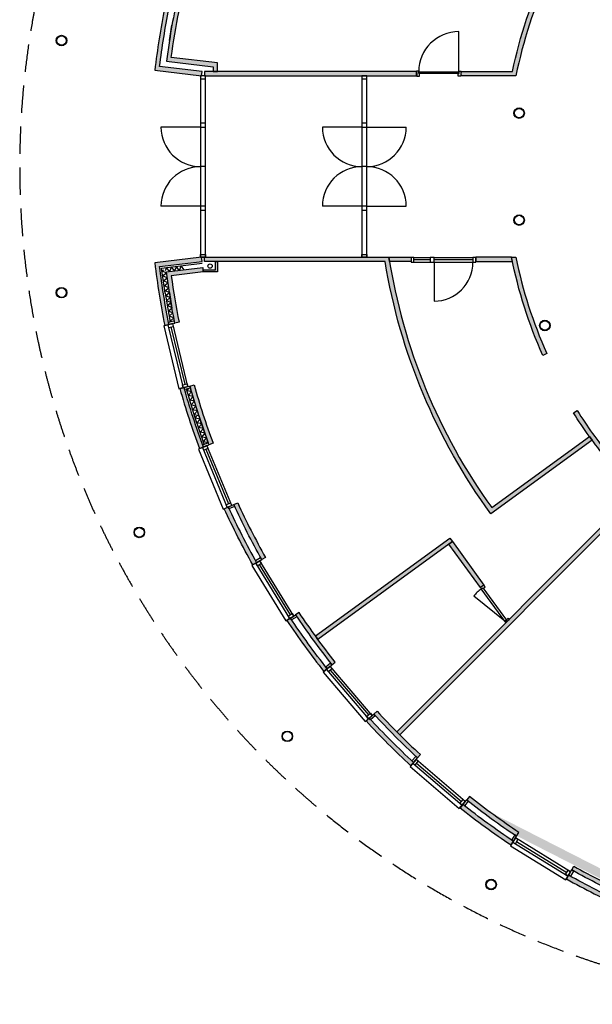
# Model space of a CAD drawing. Header units: millimetres. Extents: x 16297 to 69231, y 13320 to 52100.
# Tile 1 of 6: x 16297 to 29567, y 13320 to 36110. Entities that reach past the tile are written whole.
import ezdxf

# ---------------------------------------------------------------- set-up
doc = ezdxf.new("R2010")
doc.units = ezdxf.units.MM
doc.header["$LTSCALE"] = 100
doc.linetypes.add('DASHED', pattern=[19.049999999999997, 12.7, -6.35])
doc.linetypes.add('HIDDEN', pattern=[9.524999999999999, 6.35, -3.175])
for name, color, linetype in [('AA21----_BUITENWAND', 8, 'Continuous'), ('AA22----_BINNENWAND', 9, 'Continuous'), ('AL21----_BUITENWAND', 3, 'Continuous'), ('AL22----_BINNENWAND', 2, 'Continuous'), ('AL27----_DAKEN', 8, 'DASHED'), ('Al28----_KONSTRUKTIE', 4, 'Continuous'), ('AL31----_BUITENKOZIJN', 1, 'Continuous'), ('AL32----_BINNENKOZIJN', 1, 'Continuous')]:
    doc.layers.add(name, color=color, linetype=linetype)

# ---------------------------------------------------------------- blocks, each defined once
blk = doc.blocks.new('W100181-_871429120310')
blk.add_lwpolyline([(0, 30), (9, 30), (9, 84), (0, 84), (0, 94), (9, 94), (9, 114), (66, 114), (67, 113), (67, 52), (66, 51), (50, 51), (50, 2), (48, 0), (0, 0)], close=True)
blk = doc.blocks.new('*U4')
at = {"layer": 'AL32----_BINNENKOZIJN'}
blk.add_line((-34.99999999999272, -50), (-933.3110184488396, -290.7017119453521), dxfattribs=at)
for points in [[(-1000, 50), (-1000, -50), (-965.0000000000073, -50), (-965.0000000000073, -8.763167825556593), (-950, -8.763167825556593), (-950, 50)], [(0, 50), (0, -50), (-34.99999999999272, -50), (-34.99999999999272, -8.763167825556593), (-50, -8.763167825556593), (-50, 50)], [(-965.0000000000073, -8.763167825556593), (-34.99999999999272, -8.763167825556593), (-34.99999999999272, -50), (-965.0000000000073, -50)]]:
    blk.add_lwpolyline(points, close=True, dxfattribs=at)
blk.add_arc((-34.99999999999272, -50), 930.0000000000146, 180, 194.9999999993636, dxfattribs=at)

msp = doc.modelspace()

# ---------------------------------------------------------------- hatches: boundary and pattern name
at = {"layer": 'AA21----_BUITENWAND'}
h = msp.add_hatch(color=256, dxfattribs=at)
edge = h.paths.add_edge_path()
edge.add_line((34566.25688400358, 14415.15432611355), (34585.7223600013, 14513.24150796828))
edge.add_arc((38187.31858164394, 32713.95200291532), 18553.63462679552, 258.8067901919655, 261.9426401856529)
edge.add_line((35586.75940757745, 14343.47433229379), (35586.75940757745, 15660.3602958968))
edge.add_line((35586.75940757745, 15660.3602958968), (36036.75940757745, 15660.3602958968))
edge.add_line((36036.75940757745, 15660.3602958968), (36036.75940757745, 15560.3602958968))
edge.add_line((36036.75940757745, 15560.3602958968), (35686.75940757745, 15560.3602958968))
edge.add_line((35686.75940757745, 15560.3602958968), (35686.75940757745, 14228.6801774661))
edge.add_arc((38186.75940753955, 32710.36029565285), 18649.99999975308, 258.8061653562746, 262.2964111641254, ccw=False)
edge.add_arc((34566.2571455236, 14415.15564083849), 0.001340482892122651, 78.80616536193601, 258.7497916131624)
h.paths.add_polyline_path([(38286.75940757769, 15660.36029589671), (37836.75940757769, 15660.36029589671), (37836.75940757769, 15560.36029589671), (38186.75940757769, 15560.36029589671), (38186.75940757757, 14060.36029589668), (38936.75940757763, 14060.36029589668), (38936.75940757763, 14160.36029589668), (38286.75940757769, 14160.36029589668)])
h.paths.add_polyline_path([(40436.75940757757, 14160.36029589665), (40436.75940757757, 14060.36029589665), (41936.75940757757, 14060.36029589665), (41936.75940757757, 14160.36029589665)])
h.paths.add_polyline_path([(43436.75940757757, 14160.36029589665), (43436.75940757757, 14060.36029589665), (44936.75940757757, 14060.36029589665), (44936.75940757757, 14160.36029589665)])
h.paths.add_polyline_path([(46436.75940757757, 14160.36029589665), (46436.75940757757, 14060.36029589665), (47936.75940757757, 14060.36029589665), (47936.75940757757, 14160.36029589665)])
h.paths.add_polyline_path([(49436.75940757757, 14160.36029589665), (49436.75940757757, 14060.36029589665), (50936.75940757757, 14060.36029589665), (50936.75940757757, 14160.36029589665)])
h.paths.add_polyline_path([(52436.75940757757, 14060.36029589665), (52436.75940757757, 14160.36029589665), (53936.75940757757, 14160.36029589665), (53936.75940757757, 14060.36029589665)])
h.paths.add_polyline_path([(55436.75940757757, 14160.36029589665), (55436.75940757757, 14060.36029589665), (56936.75940757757, 14060.36029589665), (56936.75940757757, 14160.36029589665)])
h.paths.add_polyline_path([(58436.75940757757, 14060.36029589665), (58436.75940757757, 14160.36029589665), (59936.75940757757, 14160.36029589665), (59936.75940757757, 14060.36029589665)])
h.paths.add_polyline_path([(61436.75940757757, 14160.36029589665), (61436.75940757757, 14060.36029589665), (62936.75940757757, 14060.36029589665), (62936.75940757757, 14160.36029589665)])
h.paths.add_polyline_path([(64436.75940757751, 14160.36029589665), (64436.75940757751, 14060.36029589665), (68169.93627302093, 14060.36029589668), (68169.93627302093, 14160.36029589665)])
h.paths.add_polyline_path([(68236.75940757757, 14160.36029589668), (68236.75940757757, 15813.36029589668), (68136.75940757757, 15813.36029589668), (68136.75940757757, 14160.36029589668)])
h.paths.add_polyline_path([(68136.75940757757, 17613.36029589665), (68236.75940757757, 17613.36029589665), (68236.75940757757, 19286.36029589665), (68136.75940757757, 19286.36029589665)])
h.paths.add_polyline_path([(68136.75940757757, 21086.36029589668), (68236.75940757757, 21086.36029589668), (68236.75940757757, 22750.36029589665), (68136.75940757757, 22750.36029589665)])
h.paths.add_polyline_path([(68136.75940757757, 28460.36029589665), (68236.75940757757, 28460.36029589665), (68236.75940757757, 26970.36029589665), (68136.75940757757, 26970.36029589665)])
h.paths.add_polyline_path([(68136.75940757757, 28460.36029589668), (68136.75940757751, 33010.36029589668), (68236.75940757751, 33010.36029589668), (68236.75940757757, 28460.36029589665)])
h.paths.add_polyline_path([(68236.75940757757, 36960.36029589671), (68236.75940757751, 34810.36029589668), (68136.75940757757, 34810.36029589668), (68136.75940757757, 36960.36029589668), (68219.93627302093, 36960.36029589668)])
h.paths.add_polyline_path([(68136.75940757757, 36960.36029589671), (68236.75940757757, 36960.36029589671), (68236.75940757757, 38450.36029589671), (68136.75940757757, 38450.36029589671)])
h.paths.add_polyline_path([(68136.75940757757, 42670.36029589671), (68136.75940757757, 44334.36029589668), (68236.75940757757, 44334.36029589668), (68236.75940757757, 42670.36029589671)])
h.paths.add_polyline_path([(68136.75940757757, 46134.36029589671), (68236.75940757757, 46134.36029589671), (68236.75940757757, 47807.36029589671), (68136.75940757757, 47807.36029589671)])
h.paths.add_polyline_path([(68136.75940757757, 51260.36029589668), (68136.75940757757, 49607.36029589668), (68236.75940757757, 49607.36029589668), (68236.75940757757, 51260.36029589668)])
h.paths.add_polyline_path([(64436.75940757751, 51360.36029589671), (64436.75940757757, 51260.36029589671), (68169.93627302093, 51260.36029589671), (68169.93627302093, 51360.36029589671)])
h.paths.add_polyline_path([(62936.75940757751, 51260.36029589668), (62936.75940757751, 51360.36029589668), (61436.75940757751, 51360.36029589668), (61436.75940757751, 51260.36029589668)])
h.paths.add_polyline_path([(59936.75940757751, 51360.36029589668), (59936.75940757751, 51260.36029589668), (58436.75940757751, 51260.36029589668), (58436.75940757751, 51360.36029589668)])
h.paths.add_polyline_path([(56936.75940757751, 51360.36029589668), (56936.75940757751, 51260.36029589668), (55436.75940757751, 51260.36029589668), (55436.75940757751, 51360.36029589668)])
h.paths.add_polyline_path([(53936.75940757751, 51360.36029589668), (53936.75940757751, 51260.36029589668), (52436.75940757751, 51260.36029589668), (52436.75940757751, 51360.36029589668)])
h.paths.add_polyline_path([(50936.75940757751, 51360.36029589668), (50936.75940757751, 51260.36029589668), (49436.75940757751, 51260.36029589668), (49436.75940757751, 51360.36029589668)])
h.paths.add_polyline_path([(47936.75940757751, 51360.36029589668), (47936.75940757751, 51260.36029589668), (46436.75940757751, 51260.36029589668), (46436.75940757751, 51360.36029589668)])
h.paths.add_polyline_path([(44936.75940757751, 51360.36029589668), (44936.75940757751, 51260.36029589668), (43436.75940757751, 51260.36029589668), (43436.75940757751, 51360.36029589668)])
h.paths.add_polyline_path([(41936.75940757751, 51360.36029589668), (41936.75940757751, 51260.36029589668), (40436.75940757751, 51260.36029589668), (40436.75940757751, 51360.36029589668)])
h.paths.add_polyline_path([(38286.75940757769, 49410.36029589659), (38836.75940757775, 49410.36029589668), (38836.75940757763, 51260.36029589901), (38186.75940757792, 51260.36029589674), (38186.75940757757, 51360.36029589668), (38936.75940757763, 51360.36029589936), (38936.75940757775, 49310.36029589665), (38286.75940757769, 49310.36029589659)])
h.paths.add_polyline_path([(37836.75940758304, 49860.36029589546), (37836.75940758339, 49760.36029589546), (38286.75940758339, 49760.36029589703), (38286.75940758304, 49860.360295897)])
edge = h.paths.add_edge_path()
edge.add_arc((38186.75940927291, 32710.36029068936), 18650.00000547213, 105.8061653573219, 110.19383464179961, ccw=False)
edge.add_line((33106.80180473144, 50655.1793463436), (33133.98859142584, 50558.94587233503))
edge.add_arc((38186.75940769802, 32710.36029553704), 18550.00000037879, 105.8063309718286, 110.1936690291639)
edge.add_line((31783.40149012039, 50120.11352162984), (31748.83144634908, 50213.94803001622))
edge = h.paths.add_edge_path()
edge.add_arc((38186.75940971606, 32710.36029170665), 18650.00000470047, 114.8061653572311, 119.1938346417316, ccw=False)
edge.add_line((30362.15634412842, 49639.56839608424), (30404.06264839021, 49548.7726662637))
edge.add_arc((38186.75940735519, 32710.36029634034), 18549.99999950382, 114.8063309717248, 119.1936690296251)
edge.add_line((29138.75201939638, 48904.06469925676), (29089.92863925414, 48991.33600291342))
edge = h.paths.add_edge_path()
edge.add_arc((38186.75941015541, 32710.36029235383), 18650.00000437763, 123.8061653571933, 128.1938346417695, ccw=False)
edge.add_line((27810.17857931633, 48207.10415757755), (27865.77252885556, 48123.98186414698))
edge.add_arc((38186.75940756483, 32710.36029591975), 18549.99999997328, 123.8063309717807, 128.1936690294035)
edge.add_line((26716.89451933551, 47289.27313072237), (26655.01999627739, 47367.83232042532))
edge = h.paths.add_edge_path()
edge.add_arc((38186.75941130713, 32710.36029217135), 18650.00000526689, 132.8061653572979, 137.1938346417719, ccw=False)
edge.add_line((25513.70667239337, 46393.05865445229), (25581.61935966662, 46319.65654414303))
edge.add_arc((38186.75940761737, 32710.36029586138), 18550.00000005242, 132.8063309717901, 137.1936690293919)
edge.add_line((24577.46315907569, 45315.50034353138), (24504.06104923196, 45383.41303130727))
edge = h.paths.add_edge_path()
edge.add_arc((38186.7594117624, 32710.36029285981), 18650.00000516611, 141.8061653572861, 146.1938346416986, ccw=False)
edge.add_line((23529.28738326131, 44242.09970746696), (23607.84657251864, 44180.22518384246))
edge.add_arc((38186.75940714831, 32710.36029621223), 18549.99999946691, 141.8063309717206, 146.1936690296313)
edge.add_line((22773.13783908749, 43031.34717425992), (22690.01554608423, 43086.94112443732))
edge = h.paths.add_edge_path()
edge.add_arc((38186.759412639, 32710.36029332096), 18650.00000567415, 150.8061653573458, 155.1938346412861, ccw=False)
edge.add_line((21905.7837007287, 41807.19106451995), (21993.05500402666, 41758.36768373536))
edge.add_arc((38186.75940757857, 32710.36029589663), 18550.00000000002, 150.8063309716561, 155.1936690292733)
edge.add_line((21348.34703706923, 40493.05705477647), (21257.55130758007, 40534.96335975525))
edge = h.paths.add_edge_path()
edge.add_arc((38186.7594122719, 32710.3602943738), 18650.00000493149, 159.8061653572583, 164.1938346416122, ccw=False)
edge.add_line((20683.1716735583, 39148.28825739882), (20777.006181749, 39113.71821309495))
edge.add_arc((38186.75940757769, 32710.3602958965), 18550.00000000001, 159.8063309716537, 164.1936690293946)
edge.add_line((20338.17383103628, 37763.13111168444), (20241.94035723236, 37790.31789910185))
edge = h.paths.add_edge_path()
edge.add_line((20882.70009210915, 34910.36029589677), (20882.70009210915, 35108.61428297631))
edge.add_line((20882.70009210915, 35108.61428297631), (19809.51663043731, 35236.11719433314))
edge.add_arc((38189.87357682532, 32709.88512987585), 18553.14986518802, 168.8067584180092, 172.1741879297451, ccw=False)
edge.add_line((19989.64061968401, 36311.39734364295), (19891.55343782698, 36330.86281963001))
edge.add_arc((39107.30119690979, 32546.51261645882), 19584.84792897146, 168.8587457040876, 170.9478498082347)
edge.add_line((19766.37185547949, 35627.86306889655), (19696.8562883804, 35148.79886240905))
edge.add_line((19696.8562883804, 35148.79886240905), (20782.70009210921, 35019.79179976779))
edge.add_line((20782.70009210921, 35019.79179976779), (20782.70009210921, 34910.36029589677))
edge.add_line((20782.70009210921, 34910.36029589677), (20882.70009210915, 34910.36029589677))
edge = h.paths.add_edge_path()
edge.add_line((34566.25688400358, 51005.56626567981), (34585.72235983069, 50907.47908379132))
edge.add_arc((38187.31858206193, 32706.76858641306), 18553.63462929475, 98.05735981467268, 101.19320980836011, ccw=False)
edge.add_line((35586.75940754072, 51077.24625949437), (35586.75940757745, 49760.36029589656))
edge.add_line((35586.75940757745, 49760.36029589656), (36036.75940757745, 49760.36029589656))
edge.add_line((36036.75940757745, 49760.36029589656), (36036.75940757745, 49860.36029589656))
edge.add_line((36036.75940757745, 49860.36029589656), (35686.75940757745, 49860.36029589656))
edge.add_line((35686.75940757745, 49860.36029589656), (35686.75940757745, 51192.04041432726))
edge.add_arc((38186.75940753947, 32710.3602961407), 18649.99999975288, 97.70358883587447, 101.1938346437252)
edge.add_arc((34566.2571455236, 51005.56495095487), 0.001340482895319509, 101.25020843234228, 281.1938349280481, ccw=False)
msp.add_hatch(color=256, dxfattribs=at).paths.add_polyline_path([(19755.78872562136, 36365.96143946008), (19657.70154318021, 36385.42691539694, 0.01938887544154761), (19428.68408206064, 34938.97198979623), (19540.04777932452, 35026.44437311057, -0.01805776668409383)])
h = msp.add_hatch(color=256, dxfattribs=at)
edge = h.paths.add_edge_path()
edge.add_line((19755.78872562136, 29054.75915233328), (19657.70154318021, 29035.29367639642))
edge.add_ellipse((38186.7594075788, 32710.36029589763), major_axis=(13357.24709661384, 13357.24709661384), ratio=0.9999999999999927, start_angle=141.775443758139, end_angle=146.2184899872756, ccw=False)
edge.add_line((19428.68408206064, 30481.74860199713), (19540.04777932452, 30394.27621868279))
edge.add_ellipse((38186.75940757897, 32710.36029589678), major_axis=(-13286.53641849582, 13286.53641849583), ratio=0.99999999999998, start_angle=52.08037217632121, end_angle=56.21845770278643)
h = msp.add_hatch(color=256, dxfattribs=at)
edge = h.paths.add_edge_path()
edge.add_line((20539.51490452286, 30372.03641669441), (20551.31274302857, 30272.73480036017))
edge.add_line((20551.31274302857, 30272.73480036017), (19809.51663044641, 30184.60339739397))
edge.add_arc((38189.87357601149, 32710.83546178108), 18553.1498643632, 187.8258120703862, 191.1932415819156)
edge.add_line((19989.64061967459, 29109.32324819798), (19891.55343779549, 29089.8577723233))
edge.add_arc((39107.30119471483, 32874.20797494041), 19584.8479267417, 189.0521501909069, 191.141254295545, ccw=False)
edge.add_line((19766.37185544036, 29792.85752314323), (19696.8562883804, 30271.92172938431))
edge.add_line((19696.8562883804, 30271.92172938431), (20539.51490452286, 30372.03641669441))
edge = h.paths.add_edge_path()
edge.add_arc((38186.75941301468, 32710.36029766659), 18650.00000571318, 195.8061653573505, 200.1938346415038, ccw=False)
edge.add_line((20241.94035713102, 27630.40269305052), (20338.17383113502, 27657.58947976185))
edge.add_arc((38186.75940757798, 32710.36029589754), 18550.00000000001, 195.8063309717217, 200.1936690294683)
edge.add_line((20777.00618187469, 26307.00237835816), (20683.17167342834, 26272.4323347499))
edge = h.paths.add_edge_path()
edge.add_arc((38186.75941281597, 32710.36029856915), 18650.0000058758, 204.8061653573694, 209.193834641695, ccw=False)
edge.add_line((21257.55130739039, 24885.75723244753), (21348.34703719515, 24927.66353674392))
edge.add_arc((38186.75940757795, 32710.36029589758), 18550.00000000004, 204.8063309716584, 209.1936690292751)
edge.add_line((21993.05500417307, 23662.35290779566), (21905.78370057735, 23613.52952754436))
edge = h.paths.add_edge_path()
edge.add_arc((38186.75940755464, 32710.36029588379), 18549.99999997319, 213.8063309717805, 218.1936690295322, ccw=False)
edge.add_line((22773.13783932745, 22389.37341717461), (22690.01554611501, 22333.77946730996))
edge.add_arc((38186.75940757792, 32710.36029589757), 18650.00000000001, 213.8061653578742, 218.1938346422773)
edge.add_line((23529.28738304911, 21178.62088459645), (23607.84657277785, 21240.49540762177))
edge = h.paths.add_edge_path()
edge.add_line((24504.06104902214, 20037.30756071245), (24577.46315933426, 20105.22024798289))
edge.add_arc((38186.75940757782, 32710.36029589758), 18549.99999999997, 222.8063309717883, 227.1936690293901)
edge.add_line((25581.61935994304, 19101.06404739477), (25513.70667239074, 19027.66193734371))
edge.add_arc((38186.75941543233, 32710.36030375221), 18650.00001110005, 222.8061653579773, 227.1938346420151, ccw=False)
edge = h.paths.add_edge_path(flags=17)
edge.add_arc((38186.75940960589, 32710.3602998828), 18650.00000446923, 240.806165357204, 245.19383464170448, ccw=False)
edge.add_line((29089.92863895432, 16429.38458904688), (29138.75201979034, 16516.65589231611))
edge.add_arc((38186.75940757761, 32710.36029589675), 18550, 240.8063309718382, 245.1936690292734)
edge.add_line((30404.06264869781, 15871.94792538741), (30362.15634380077, 15781.15219586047))
edge = h.paths.add_edge_path()
edge.add_arc((38186.75940935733, 32710.36030138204), 18650.00000576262, 249.8061653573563, 254.1938346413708, ccw=False)
edge.add_line((31748.83144607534, 15206.77256187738), (31783.4014903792, 15300.60707006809))
edge.add_arc((38186.75940757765, 32710.36029589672), 18549.99999999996, 249.8063309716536, 254.1936690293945)
edge.add_line((33133.9885917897, 14861.77471935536), (33106.80180432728, 14765.54124556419))
edge = h.paths.add_edge_path()
edge.add_line((27769.26357379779, 17242.3794856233), (27224.56445235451, 17622.19335078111))
edge.add_line((27224.56445235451, 17622.19335078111), (26694.89847076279, 18022.7113915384))
edge.add_line((33059.00105042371, 14780.25310088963), (32423.59246252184, 14973.15626698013))
edge.add_line((32423.59246252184, 14973.15626698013), (31796.0832981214, 15190.39576988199))
h = msp.add_hatch(color=256, dxfattribs=at)
edge = h.paths.add_edge_path()
edge.add_arc((38186.75940757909, 32710.36029589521), 18890.00000000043, 195.7815100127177, 200.2184899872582)
edge.add_line((20460.7320733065, 26181.95659019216), (20554.56656845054, 26216.52662973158))
edge.add_arc((38186.75940757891, 32710.3602958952), 18790.00000000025, 195.7815422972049, 200.218457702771, ccw=False)
edge.add_line((20105.03609281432, 27600.03917405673), (20008.80263217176, 27572.85239113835))
h = msp.add_hatch(color=256, dxfattribs=at)
edge = h.paths.add_edge_path()
edge.add_arc((38186.75940757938, 32710.36029589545), 18890.00000000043, 204.7815100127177, 209.2184899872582)
edge.add_line((21700.23622571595, 23489.370469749), (21787.50751687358, 23538.19384378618))
edge.add_arc((38186.7594075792, 32710.3602958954), 18790.00000000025, 204.7815422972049, 209.218457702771, ccw=False)
edge.add_line((21127.08246259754, 24834.35099340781), (21036.28674538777, 24792.44469496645))
h = msp.add_hatch(color=256, dxfattribs=at)
edge = h.paths.add_edge_path()
edge.add_arc((38186.7594075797, 32710.3602958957), 18890.00000000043, 213.7815100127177, 218.2184899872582)
edge.add_line((23345.69329449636, 21023.8357215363), (23424.25247284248, 21085.71023656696))
edge.add_arc((38186.75940757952, 32710.36029589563), 18790.00000000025, 213.7815422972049, 218.218457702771, ccw=False)
edge.add_line((22569.19469658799, 22262.59630076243), (22486.07241470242, 22207.00235894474))
h = msp.add_hatch(color=256, dxfattribs=at)
edge = h.paths.add_edge_path()
edge.add_arc((38186.75940757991, 32710.36029589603), 18890.00000000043, 222.7815100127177, 227.2184899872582)
edge.add_line((25356.58666565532, 18846.06199369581), (25424.49934349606, 18919.46409381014))
edge.add_arc((38186.75940757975, 32710.36029589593), 18790.00000000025, 222.7815422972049, 227.218457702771, ccw=False)
edge.add_line((24395.86320548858, 19948.10023181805), (24322.46110537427, 19880.1875539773))
h = msp.add_hatch(color=256, dxfattribs=at)
edge = h.paths.add_edge_path()
edge.add_arc((38186.75940726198, 32710.3602954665), 18549.99999946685, 231.8063309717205, 236.19366902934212, ccw=False)
edge.add_line((26716.89451963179, 18131.44746083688), (26655.01999627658, 18052.88827136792))
edge.add_arc((38186.75940757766, 32710.36029589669), 18649.99999999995, 231.8061653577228, 236.193834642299)
edge.add_line((27810.17857903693, 17213.61643440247), (27865.77252913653, 17296.73872745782))
h = msp.add_hatch(color=256, dxfattribs=at)
edge = h.paths.add_edge_path()
edge.add_arc((38186.75940757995, 32710.36029589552), 18890.00000000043, 231.7815100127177, 236.2184899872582)
edge.add_line((27683.40147062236, 17009.67330302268), (27738.99541244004, 17092.79558490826))
edge.add_arc((38186.7594075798, 32710.36029589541), 18790.00000000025, 231.7815422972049, 236.218457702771, ccw=False)
edge.add_line((26562.10934824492, 17947.85336116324), (26500.23483321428, 17869.29418281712))
h = msp.add_hatch(color=256, dxfattribs=at)
edge = h.paths.add_edge_path()
edge.add_arc((38186.75940758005, 32710.36029589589), 18890.00000000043, 240.7815100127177, 245.2184899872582)
edge.add_line((30268.84380664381, 15559.88763370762), (30310.75010508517, 15650.6833509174))
edge.add_arc((38186.75940757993, 32710.36029589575), 18790.00000000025, 240.7815422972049, 245.218457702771, ccw=False)
edge.add_line((29014.59295546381, 16311.10840519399), (28965.76958142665, 16223.83711403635))
at = {"layer": 'AA22----_BINNENWAND'}
h = msp.add_hatch(color=256, dxfattribs=at)
edge = h.paths.add_edge_path()
edge.add_line((30239.67443915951, 36488.43403133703), (30196.73633813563, 36398.11453794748))
edge.add_line((30196.73633813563, 36398.11453794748), (28562.41343757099, 37152.42790564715))
edge.add_arc((38186.7584888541, 32710.36059620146), 10599.99903999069, 155.2245556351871, 168.5733544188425)
edge.add_line((27796.86046678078, 34810.36029589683), (26526.98754908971, 34810.36029589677))
edge.add_line((26526.98754908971, 34810.36029589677), (26526.98754908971, 34910.3602958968))
edge.add_line((26526.98754908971, 34910.3602958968), (27715.36981497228, 34910.36029586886))
edge.add_arc((38218.46143008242, 32701.81079183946), 10732.78269542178, 154.720192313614, 168.1250686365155, ccw=False)
edge.add_line((28513.52401907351, 37285.12992054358), (30148.84489150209, 36531.60750489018))
edge.add_arc((38186.75940757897, 32710.36029589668), 8900, 106.9858085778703, 154.5734538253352, ccw=False)
edge.add_line((35586.7594075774, 41222.11687136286), (35586.75940757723, 45653.49587806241))
edge.add_line((35586.75940757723, 45653.49587806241), (35686.75940757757, 45653.49587806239))
edge.add_line((35686.75940757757, 45653.49587806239), (35686.75940757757, 41147.7769621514))
edge.add_arc((38186.75940760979, 32710.36029586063), 8800.00000004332, 106.504515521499, 154.573453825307)
edge.add_arc((30239.41513545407, 36488.55015570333), 0.2841184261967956, 154.5734538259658, 335.8756616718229)
for points in [[(20580.20009210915, 34810.3602958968), (25492.98754908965, 34810.36029589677), (25492.98754908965, 34910.36029589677), (20580.20009210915, 34910.36029589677)], [(25105.283955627, 19558.17416582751), (30868.30353583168, 25321.19374603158), (30797.59285771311, 25391.90442415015), (25034.57327750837, 19628.88484394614)], [(23150.02076822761, 21847.62624355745), (26264.89468609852, 24110.42196145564), (26323.67321132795, 24029.52026201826), (23209.19717561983, 21766.17784183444)]]:
    msp.add_hatch(color=256, dxfattribs=at).paths.add_polyline_path(points)
h = msp.add_hatch(color=256, dxfattribs=at)
h.paths.add_polyline_path([(27694.85776869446, 30610.36029589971), (26866.88288371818, 30610.36029589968), (26866.88288371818, 30510.3602958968), (27715.3698149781, 30510.36029589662)])
h.paths.add_polyline_path([(24851.09294504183, 30610.36029589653), (25366.88288371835, 30610.36029589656), (25366.8828837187, 30510.36029589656), (24867.22488117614, 30510.36029589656)])
h.paths.add_polyline_path([(20882.69696390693, 30510.36029589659), (20882.69696390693, 30272.73480036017), (20551.31274302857, 30272.73480036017), (20545.37233695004, 30322.73480036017), (20832.69696390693, 30322.73480036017), (20832.69696390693, 30510.36029589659)])
h = msp.add_hatch(color=256, dxfattribs=at)
edge = h.paths.add_edge_path()
edge.add_line((29559.7613422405, 26380.67591350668), (27213.59190514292, 24676.0840395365))
edge.add_arc((38186.75940764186, 32710.36029592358), 13600.0000000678, 189.3093409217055, 216.2106467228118, ccw=False)
edge.add_line((24765.88015173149, 30510.36029589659), (20580.20009210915, 30510.36029589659))
edge.add_line((20580.20009210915, 30510.36029589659), (20580.20009210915, 30610.36029589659))
edge.add_line((20580.20009210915, 30610.36029589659), (24851.09294504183, 30610.36029589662))
edge.add_arc((38186.75940762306, 32710.36029591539), 13500.00000004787, 188.9490180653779, 215.7877929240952)
edge.add_line((27235.71563015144, 24815.76466439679), (29500.98281701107, 26461.57761294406))
edge.add_line((29500.98281701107, 26461.57761294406), (29559.7613422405, 26380.67591350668))
h = msp.add_hatch(color=256, dxfattribs=at)
edge = h.paths.add_edge_path(flags=17)
edge.add_arc((38168.5167314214, 32706.16963399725), 10581.2886953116, 191.4239740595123, 204.0862939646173)
edge.add_line((28508.52147834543, 28387.81784609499), (28419.97677664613, 28340.82354912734))
edge.add_arc((38025.94007909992, 32651.42828869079), 10528.81019815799, 191.1778741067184, 204.1678044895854, ccw=False)
edge.add_line((27696.86046678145, 30610.36029589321), (27796.860466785, 30610.36029587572))
h = msp.add_hatch(color=256, dxfattribs=at)
edge = h.paths.add_edge_path()
edge.add_line((29130.65852178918, 27011.49753685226), (29215.29497866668, 27064.75793647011))
edge.add_arc((38186.75940757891, 32710.36029589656), 10599.99999999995, 212.1815657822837, 219.1304346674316)
edge.add_line((29964.21971266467, 26020.82810256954), (29893.13987448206, 25949.74826441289))
edge.add_arc((38186.75940767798, 32710.36029597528), 10700.00000012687, 212.181565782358, 219.1854804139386, ccw=False)
msp.add_hatch(color=256, dxfattribs=at).paths.add_polyline_path([(26976.32327819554, 22967.01754870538), (26242.82251693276, 23970.67159834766), (26323.84360167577, 24029.28473100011), (27052.20248227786, 23022.47236800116)], flags=17)

# ---------------------------------------------------------------- linework, layer by layer
at = {"layer": 'AA21----_BUITENWAND'}
msp.add_line((20169.23678738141, 27525.79015877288), (20210.08237611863, 27569.44555815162), dxfattribs=at)
for points in [[(19667.40831804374, 29778.4972214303), (19583.1563918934, 30359.1165536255), (20527.71706601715, 30471.33803302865)], [(19766.37185547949, 29792.85752289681), (19659.11739412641, 29835.63384640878), (19749.79000764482, 29907.13077285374), (19642.53554629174, 29949.90709636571), (19733.20815981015, 30021.40402281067), (19625.95369845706, 30064.18034632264), (19716.62631197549, 30135.6772727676), (19609.37185062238, 30178.45359627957), (19700.04446414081, 30249.95052272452), (19592.7900027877, 30292.7268462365), (19630.72346973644, 30322.63804203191)], [(20110.94056469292, 30321.11830442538), (20041.81091126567, 30413.6084355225), (19996.27693484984, 30307.49533395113), (19927.1472814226, 30399.98546504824), (19881.61330500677, 30293.87236347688), (19812.48365157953, 30386.362494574), (19766.94967516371, 30280.24939300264), (19697.82002173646, 30372.73952409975), (19665.03120035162, 30296.32793416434)], [(19667.60302142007, 29777.21407639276), (19728.02983139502, 29418.27851785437), (19786.15655608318, 29109.71932808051)], [(19797.68051760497, 29430.70059457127), (19823.72426473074, 29452.21229580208), (19715.52710646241, 29492.54476753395), (19804.5546307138, 29566.08001934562), (19696.35747244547, 29606.41249107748), (19785.38499669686, 29679.94774288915), (19677.18783842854, 29720.28021462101), (19766.21536267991, 29793.81546643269), (19826.4810269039, 29435.83711447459)], [(19781.47080046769, 29134.59313550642), (19869.0541057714, 29209.84270670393), (19760.09441283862, 29248.0672884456), (19847.67771814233, 29323.31685964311), (19738.71802520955, 29361.54144138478), (19826.30133051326, 29436.79101258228)], [(20573.12505751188, 26285.17481421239), (20354.43180342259, 26916.28582758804), (20160.24986853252, 27555.36744481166)], [(20202.80754236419, 27415.3038130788), (20281.67513242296, 27499.59678689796), (20169.24902546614, 27525.74988141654)], [(20236.37829734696, 27304.81746738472), (20315.25118167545, 27389.11609967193), (20202.81752771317, 27415.27094981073)], [(20269.94905232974, 27194.33112169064), (20348.82723092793, 27278.63541244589), (20236.38602996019, 27304.79201820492)], [(20303.51980731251, 27083.84477599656), (20382.40328018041, 27168.15472521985), (20269.95453220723, 27194.3130865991)], [(20337.09056229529, 26973.35843030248), (20415.97932943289, 27057.67403799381), (20303.52303445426, 27083.83415499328)], [(20337.09153670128, 26973.35522338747), (20449.55537868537, 26947.19335076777), (20666.97723619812, 26319.75136863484), (20553.58573430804, 26341.56193104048), (20629.16998636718, 26428.85657104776), (20515.77848447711, 26450.66713345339), (20591.36273653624, 26537.96177346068), (20477.97123464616, 26559.77233586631), (20553.5554867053, 26647.06697587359), (20440.16398481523, 26668.87753827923), (20515.74823687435, 26756.17217828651), (20402.35673498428, 26777.98274069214), (20477.94098704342, 26865.27738069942), (20364.54948515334, 26887.08794310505), (20403.68786257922, 26932.29009136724)]]:
    msp.add_lwpolyline(points, dxfattribs=at)
for points in [[(20511.20009210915, 34810.36029589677), (20522.99793061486, 34909.66191223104), (19428.68408204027, 34938.97198962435), (19540.04777934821, 35026.44437330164)], [(20511.20009210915, 30610.36029589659), (20522.99793061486, 30511.05867956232), (19428.68408204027, 30481.74860216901), (19540.04777934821, 30394.27621849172)]]:
    msp.add_solid(points, dxfattribs=at)
at = {"layer": 'AL21----_BUITENWAND'}
for p, q in [((19766.21536267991, 35626.90512536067), (19826.4810269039, 35984.88347731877)), ((20449.55537868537, 26947.19335076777), (20256.46519586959, 27582.5491049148))]:
    msp.add_line(p, q, dxfattribs=at)
msp.add_lwpolyline([(19540.04777933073, 35026.44437316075, -0.01805776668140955), (19755.78872562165, 36365.96143946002), (19657.70154320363, 36385.42691551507, 0.01938887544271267), (19428.68408204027, 34938.97198962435), (20511.20009210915, 34810.36029589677), (20522.99793061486, 34909.66191223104), (19540.04777934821, 35026.44437330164)], format="xyb", dxfattribs=at)
for points in [[(20882.70009210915, 34910.36029589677), (20882.70009210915, 35108.61428297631), (19809.51663043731, 35236.11719433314, -0.01469424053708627), (19989.64061968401, 36311.39734364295), (19891.55343782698, 36330.86281963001, 0.009115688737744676), (19766.37185547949, 35627.86306889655), (19696.8562883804, 35148.79886240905), (20782.70009210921, 35019.79179976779), (20782.70009210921, 34910.36029589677)], [(19755.788725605, 29054.75915241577, -0.0180577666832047), (19540.04777934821, 30394.27621849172), (20522.99793061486, 30511.05867956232), (20511.20009210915, 30610.36029589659), (19428.68408204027, 30481.74860216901, 0.01938887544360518), (19657.70154321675, 29035.29367621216)], [(20539.51490452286, 30372.03641669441), (20551.31274302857, 30272.73480036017), (19809.51663044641, 30184.60339739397, 0.01469424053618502), (19989.64061967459, 29109.32324819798), (19891.55343779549, 29089.8577723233, -0.009115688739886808), (19766.37185544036, 29792.85752314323), (19696.8562883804, 30271.92172938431)], [(20554.56656846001, 26216.52662970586, -0.01936211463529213), (20105.03609281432, 27600.03917405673), (20008.80263217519, 27572.8523911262, 0.01936239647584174), (20460.73207331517, 26181.95659016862)], [(20683.17167342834, 26272.4323347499, -0.01914715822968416), (20241.94035713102, 27630.40269305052), (20338.17383113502, 27657.58947976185, 0.01914571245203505), (20777.00618187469, 26307.00237835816)], [(21905.78370057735, 23613.52952754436, -0.01914715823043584), (21257.55130739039, 24885.75723244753), (21348.34703719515, 24927.66353674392, 0.01914571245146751), (21993.05500417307, 23662.35290779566)], [(21036.28674538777, 24792.44469496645), (21127.0824626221, 24834.35099335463, 0.01936211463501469), (21787.50751691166, 23538.19384371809), (21700.23622571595, 23489.370469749, -0.01936239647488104)], [(23607.84657277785, 21240.49540762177, -0.01914571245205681), (22773.13783932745, 22389.37341717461), (22690.01554611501, 22333.77946730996, 0.01914715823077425), (23529.28738304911, 21178.62088459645)], [(23424.25247284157, 21085.71023656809, -0.01936211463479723), (22569.19469658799, 22262.59630076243), (22486.07241472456, 22207.00235891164, 0.01936239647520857), (23345.69329449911, 21023.83572153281)], [(24504.06104902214, 20037.30756071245), (24577.46315933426, 20105.22024798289, 0.01914571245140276), (25581.61935994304, 19101.06404739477), (25513.70667239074, 19027.66193734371, -0.01914715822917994)], [(24395.86320548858, 19948.10023181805), (24322.4611053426, 19880.18755401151, 0.01936239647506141), (25356.58666558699, 18846.06199375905), (25424.49934349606, 18919.46409381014, -0.01936211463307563)], [(27865.77252913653, 17296.73872745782, -0.01914571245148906), (26716.89451963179, 18131.44746083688), (26655.01999627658, 18052.88827136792, 0.01914715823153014), (27810.17857903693, 17213.61643440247)], [(27738.99541241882, 17092.79558492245, -0.0193621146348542), (26562.10934824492, 17947.85336116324), (26500.2348332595, 17869.29418278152, 0.01936239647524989), (27683.40147064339, 17009.67330300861)], [(30362.15634380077, 15781.15219586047, -0.0191471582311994), (29089.92863895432, 16429.38458904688), (29138.75201979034, 16516.65589231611, 0.01914571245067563), (30404.06264869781, 15871.94792538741)], [(30310.75010506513, 15650.68335092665, -0.01936211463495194), (29014.59295546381, 16311.10840519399), (28965.76958143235, 16223.83711403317, 0.01936239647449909), (30268.84380656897, 15559.88763374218)]]:
    msp.add_lwpolyline(points, format="xyb", close=True, dxfattribs=at)
at = {"layer": 'AL22----_BINNENWAND'}
for points in [[(30239.67443915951, 36488.43403133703), (30196.73633813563, 36398.11453794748), (28562.41343757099, 37152.42790564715, 0.05831107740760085), (27796.86046678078, 34810.36029589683), (26526.98754908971, 34810.36029589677), (26526.98754908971, 34910.3602958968), (27715.36981497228, 34910.36029586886, -0.05855659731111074), (28513.52401907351, 37285.12992054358), (30148.84489150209, 36531.60750489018, -0.2106767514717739), (35586.7594075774, 41222.11687136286), (35586.75940757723, 45653.49587806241), (35686.75940757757, 45653.49587806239), (35686.75940757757, 41147.7769621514, 0.2128709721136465), (30239.15853774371, 36488.67214297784, 1.011428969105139)], [(29559.7613422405, 26380.67591350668), (27213.59190514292, 24676.0840395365, -0.1179211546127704), (24765.88015173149, 30510.36029589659), (20580.20009210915, 30510.36029589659), (20580.20009210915, 30610.36029589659), (24851.09294504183, 30610.36029589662, 0.1176445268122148), (27235.71563015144, 24815.76466439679), (29500.98281701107, 26461.57761294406)], [(27796.860466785, 30610.36029587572, 0.05530607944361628), (28508.52147834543, 28387.81784609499), (28419.97677664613, 28340.82354912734, -0.05674003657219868), (27696.86046678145, 30610.36029589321)], [(29130.65852178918, 27011.49753685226), (29215.29497866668, 27064.75793647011, 0.03032945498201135), (29964.21971266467, 26020.82810256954), (29893.13987448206, 25949.74826441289, -0.0305698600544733)]]:
    msp.add_lwpolyline(points, format="xyb", close=True, dxfattribs=at)
for points in [[(20580.20009210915, 34810.3602958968), (25492.98754908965, 34810.36029589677), (25492.98754908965, 34910.36029589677), (20580.20009210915, 34910.36029589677)], [(24851.09294504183, 30610.36029589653), (25366.88288371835, 30610.36029589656), (25366.8828837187, 30510.36029589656), (24867.22488117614, 30510.36029589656)], [(27694.85776869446, 30610.36029589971), (26866.88288371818, 30610.36029589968), (26866.88288371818, 30510.3602958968), (27715.3698149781, 30510.36029589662)], [(20882.69696390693, 30510.36029589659), (20882.69696390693, 30272.73480036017), (20551.31274302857, 30272.73480036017), (20545.37233695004, 30322.73480036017), (20832.69696390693, 30322.73480036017), (20832.69696390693, 30510.36029589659)], [(25105.283955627, 19558.17416582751), (30868.30353583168, 25321.19374603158), (30797.59285771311, 25391.90442415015), (25034.57327750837, 19628.88484394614)], [(23150.02076822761, 21847.62624355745), (26264.89468609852, 24110.42196145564), (26323.67321132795, 24029.52026201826), (23209.19717561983, 21766.17784183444)], [(26976.32327819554, 22967.01754870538), (26242.82251693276, 23970.67159834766), (26323.84360167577, 24029.28473100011), (27052.20248227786, 23022.47236800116)]]:
    msp.add_lwpolyline(points, close=True, dxfattribs=at)
at = {"layer": 'AL27----_DAKEN', "linetype": 'HIDDEN'}
msp.add_arc((35686.75940756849, 32710.36029589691), 19390.00000000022, 89.99998725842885, 270.0000126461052, dxfattribs=at)
at = {"layer": 'Al28----_KONSTRUKTIE'}
for centre, radius in [((17266.37185547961, 35627.86306889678), 122.25), ((17266.37185547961, 35627.86306889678), 109.75), ((27870.20043415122, 33948.38161415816), 122.25), ((27870.20043415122, 33948.38161415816), 109.75), ((27870.20043414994, 31472.33897763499), 122.25), ((27870.20043414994, 31472.33897763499), 109.75), ((20709.96251242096, 30406.40465179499), 50), ((17266.37185547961, 29792.85752289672), 122.25), ((17266.37185547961, 29792.85752289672), 109.75), ((28468.30393250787, 29032.37352531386), 122.25), ((28468.30393250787, 29032.37352531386), 109.75), ((19069.48773146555, 24243.43747575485), 122.25), ((19069.48773146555, 24243.43747575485), 109.75), ((22499.21793844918, 19522.81882676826), 122.25), ((22499.21793844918, 19522.81882676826), 109.75), ((27219.83658743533, 16093.08861978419), 122.25), ((27219.83658743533, 16093.08861978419), 109.75)]:
    msp.add_circle(centre, radius, dxfattribs=at)
at = {"layer": 'AL31----_BUITENKOZIJN'}
for p, q in [((20600.20009210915, 34810.36029589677), (20486.20009210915, 34810.36029589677)), ((20486.20009210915, 34810.36029589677), (20486.20009210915, 30610.36029589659)), ((20600.20009210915, 34810.36029589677), (20486.20009210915, 34810.36029589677)), ((20486.20009210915, 34810.36029589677), (20486.20009210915, 34743.36029589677)), ((20486.20009210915, 34743.36029589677), (20600.20009210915, 34743.36029589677)), ((20600.20009210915, 30610.36029589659), (20600.20009210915, 34810.36029589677)), ((20600.20009210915, 34743.36029589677), (20600.20009210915, 34810.36029589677)), ((20486.20009210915, 33625.36029589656), (19571.20009210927, 33625.36029589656)), ((20600.20009210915, 33715.36029589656), (20486.20009210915, 33715.36029589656)), ((20486.20009210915, 33715.36029589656), (20486.20009210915, 33625.36029589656)), ((20486.20009210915, 33625.36029589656), (20600.20009210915, 33625.36029589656)), ((20600.20009210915, 33625.36029589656), (20600.20009210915, 33715.36029589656)), ((20600.20238662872, 32710.3602958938), (20486.19780787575, 32710.36029589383)), ((20486.20009210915, 31795.3602958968), (19571.20009210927, 31795.3602958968)), ((20600.20009210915, 31795.3602958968), (20486.20009210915, 31795.3602958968)), ((20486.20009210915, 31795.3602958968), (20486.20009210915, 31705.3602958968)), ((20486.20009210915, 31705.3602958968), (20600.20009210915, 31705.3602958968)), ((20600.20009210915, 31705.3602958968), (20600.20009210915, 31795.3602958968)), ((20486.20009210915, 30677.36029589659), (20600.20009210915, 30677.36029589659)), ((20486.20009210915, 30610.36029589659), (20486.20009210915, 30677.36029589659)), ((20486.20009210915, 30610.36029589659), (20600.20009210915, 30610.36029589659)), ((20600.20009210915, 30610.36029589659), (20486.20009210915, 30610.36029589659)), ((20600.20009210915, 30677.36029589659), (20600.20009210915, 30610.36029589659)), ((19843.15381532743, 29077.28530545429), (19634.09428244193, 29027.09455222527)), ((19634.09428244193, 29027.09455222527), (19984.26232822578, 27568.53967162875)), ((19843.15381532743, 29077.28530545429), (19732.3036444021, 29050.67253397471)), ((19843.15381532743, 29077.28530545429), (19732.3036444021, 29050.67253397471)), ((19732.3036444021, 29050.67253397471), (20082.47169018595, 27592.1176533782)), ((19732.3036444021, 29050.67253397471), (19747.94448378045, 28985.52374930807)), ((19880.10004315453, 29137.57606966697), (19743.96825429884, 29104.89371872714)), ((19743.96825429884, 29104.89371872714), (19755.64052249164, 29056.27522270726)), ((19747.94448378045, 28985.52374930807), (19858.79465470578, 29012.13652078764)), ((19755.64052249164, 29056.27522270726), (19891.77231134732, 29088.95757364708)), ((19803.36956924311, 28998.83013504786), (20122.25593627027, 27670.57282378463)), ((20193.32186111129, 27618.73042485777), (19843.15381532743, 29077.28530545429)), ((20193.32186111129, 27618.73042485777), (19843.15381532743, 29077.28530545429)), ((19858.79465470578, 29012.13652078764), (19843.15381532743, 29077.28530545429)), ((19891.77231134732, 29088.95757364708), (19880.10004315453, 29137.57606966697)), ((19984.26232822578, 27568.53967162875), (20193.32186111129, 27618.73042485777)), ((20066.83085080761, 27657.26643804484), (20177.68102173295, 27683.87920952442)), ((20082.47169018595, 27592.1176533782), (20066.83085080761, 27657.26643804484)), ((20082.47169018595, 27592.1176533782), (20193.32186111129, 27618.73042485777)), ((20193.32186111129, 27618.73042485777), (20082.47169018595, 27592.1176533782)), ((20105.8085682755, 27597.72034211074), (20241.94035713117, 27630.40269305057)), ((20117.4808364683, 27549.10184609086), (20105.8085682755, 27597.72034211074)), ((20253.61262532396, 27581.78419703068), (20117.4808364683, 27549.10184609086)), ((20177.68102173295, 27683.87920952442), (20193.32186111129, 27618.73042485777)), ((20241.94035713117, 27630.40269305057), (20253.61262532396, 27581.78419703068)), ((20637.3321822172, 26252.4423595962), (20438.69808272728, 26170.1654216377)), ((20637.3321822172, 26252.4423595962), (20532.00991551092, 26208.81644830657)), ((20637.3321822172, 26252.4423595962), (20532.00991551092, 26208.81644830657)), ((20532.00991551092, 26208.81644830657), (20557.64970547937, 26146.91651962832)), ((20532.00991551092, 26208.81644830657), (21106.03506405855, 24822.99714953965)), ((20535.04885267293, 26264.1948273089), (20554.18302429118, 26218.00085068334)), ((20662.97197218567, 26190.54243091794), (20637.3321822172, 26252.4423595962)), ((21211.35733076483, 24866.62306082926), (20637.3321822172, 26252.4423595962)), ((21211.35733076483, 24866.62306082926), (20637.3321822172, 26252.4423595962)), ((20438.69808272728, 26170.1654216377), (21012.72323127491, 24784.34612287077)), ((20557.64970547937, 26146.91651962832), (20662.97197218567, 26190.54243091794)), ((20610.31083883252, 26168.72947527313), (21133.05640744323, 24906.71003386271)), ((21012.72323127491, 24784.34612287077), (21211.35733076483, 24866.62306082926)), ((21080.39527409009, 24884.8970782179), (21185.71754079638, 24928.52298950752)), ((21106.03506405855, 24822.99714953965), (21080.39527409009, 24884.8970782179)), ((21106.03506405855, 24822.99714953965), (21211.35733076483, 24866.62306082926)), ((21211.35733076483, 24866.62306082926), (21106.03506405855, 24822.99714953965)), ((21128.20817283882, 24832.18155191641), (21257.5513073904, 24885.75723244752)), ((21185.71754079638, 24928.52298950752), (21211.35733076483, 24866.62306082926)), ((21257.5513073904, 24885.75723244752), (21276.68547900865, 24839.56325582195)), ((21147.34234445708, 24785.98757529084), (21128.20817283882, 24832.18155191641)), ((21276.68547900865, 24839.56325582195), (21147.34234445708, 24785.98757529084)), ((21863.63569082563, 23586.61478560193), (21680.3180554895, 23474.277594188)), ((21680.3180554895, 23474.277594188), (22464.06590256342, 22195.31734765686)), ((21880.14277080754, 23655.37172205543), (21760.77314779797, 23582.2219229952)), ((21760.77314779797, 23582.2219229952), (21786.89807603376, 23539.58991477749)), ((21863.63569082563, 23586.61478560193), (21766.43471208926, 23527.04994922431)), ((21863.63569082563, 23586.61478560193), (21766.43471208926, 23527.04994922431)), ((21766.43471208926, 23527.04994922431), (22550.18255916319, 22248.08970269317)), ((21766.43471208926, 23527.04994922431), (21801.44211592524, 23469.92305821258)), ((21786.89807603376, 23539.58991477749), (21906.26769904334, 23612.73971383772)), ((21801.44211592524, 23469.92305821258), (21898.6430946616, 23529.4878945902)), ((21850.04260529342, 23499.70547640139), (22563.7756446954, 22334.9990118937)), ((22647.38353789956, 22307.65453907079), (21863.63569082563, 23586.61478560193)), ((22647.38353789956, 22307.65453907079), (21863.63569082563, 23586.61478560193)), ((21898.6430946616, 23529.4878945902), (21863.63569082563, 23586.61478560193)), ((21906.26769904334, 23612.73971383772), (21880.14277080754, 23655.37172205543)), ((22515.17515532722, 22305.21659370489), (22612.37613406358, 22364.78143008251)), ((22612.37613406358, 22364.78143008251), (22647.38353789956, 22307.65453907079)), ((22464.06590256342, 22195.31734765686), (22647.38353789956, 22307.65453907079)), ((22550.18255916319, 22248.08970269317), (22515.17515532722, 22305.21659370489)), ((22550.18255916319, 22248.08970269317), (22647.38353789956, 22307.65453907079)), ((22647.38353789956, 22307.65453907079), (22550.18255916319, 22248.08970269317)), ((22570.64592310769, 22260.62966824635), (22690.01554611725, 22333.77946730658)), ((22596.77085134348, 22217.99766002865), (22570.64592310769, 22260.62966824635)), ((22716.14047435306, 22291.14745908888), (22596.77085134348, 22217.99766002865)), ((22690.01554611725, 22333.77946730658), (22716.14047435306, 22291.14745908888)), ((23497.41657437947, 21215.93680710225), (23390.95973919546, 21125.01408033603)), ((23529.88897679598, 21177.91650882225), (23497.41657437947, 21215.93680710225)), ((23491.86867851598, 21145.44410640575), (23328.38139591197, 21005.81277601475)), ((23328.38139591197, 21005.81277601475), (24302.55346840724, 19865.20382761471)), ((23390.95973919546, 21125.01408033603), (23423.43214161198, 21086.99378205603)), ((23491.86867851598, 21145.44410640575), (23405.18239843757, 21071.4070288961)), ((23491.86867851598, 21145.44410640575), (23405.18239843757, 21071.4070288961)), ((23405.18239843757, 21071.4070288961), (24379.35447093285, 19930.79808049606)), ((23405.18239843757, 21071.4070288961), (23448.6954176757, 21020.4598292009)), ((23423.43214161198, 21086.99378205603), (23529.88897679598, 21177.91650882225)), ((23448.6954176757, 21020.4598292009), (23535.3816977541, 21094.49690671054)), ((24466.04075101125, 20004.8351580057), (23491.86867851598, 21145.44410640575)), ((24466.04075101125, 20004.8351580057), (23491.86867851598, 21145.44410640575)), ((23535.3816977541, 21094.49690671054), (23491.86867851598, 21145.44410640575)), ((23492.0385577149, 21057.47836795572), (24379.18459173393, 20018.76381894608)), ((24335.84145169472, 19981.74528019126), (24422.52773177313, 20055.7823577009)), ((24422.52773177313, 20055.7823577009), (24466.04075101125, 20004.8351580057)), ((24302.55346840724, 19865.20382761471), (24466.04075101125, 20004.8351580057)), ((24379.35447093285, 19930.79808049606), (24335.84145169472, 19981.74528019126)), ((24379.35447093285, 19930.79808049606), (24466.04075101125, 20004.8351580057)), ((24466.04075101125, 20004.8351580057), (24379.35447093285, 19930.79808049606)), ((24397.60421410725, 19946.38483365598), (24504.06104929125, 20037.30756042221)), ((24430.07661652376, 19908.36453537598), (24397.60421410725, 19946.38483365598)), ((24536.53345170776, 19999.28726214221), (24430.07661652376, 19908.36453537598)), ((24504.06104929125, 20037.30756042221), (24536.53345170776, 19999.28726214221)), ((25481.93864550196, 18989.04004555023), (25342.30731511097, 18825.55276294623)), ((25476.39074963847, 19059.53274624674), (25385.46802287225, 18953.07591106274)), ((25385.46802287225, 18953.07591106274), (25423.48832115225, 18920.60350864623)), ((25481.93864550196, 18989.04004555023), (25407.90156799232, 18902.35376547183)), ((25481.93864550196, 18989.04004555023), (25407.90156799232, 18902.35376547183)), ((25423.48832115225, 18920.60350864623), (25514.41104791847, 19027.06034383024)), ((25458.84876768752, 18858.84074623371), (25532.88584519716, 18945.52702631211)), ((25514.41104791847, 19027.06034383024), (25476.39074963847, 19059.53274624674)), ((26622.54759390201, 18014.86797305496), (25481.93864550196, 18989.04004555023)), ((26622.54759390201, 18014.86797305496), (25481.93864550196, 18989.04004555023)), ((25532.88584519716, 18945.52702631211), (25481.93864550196, 18989.04004555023)), ((25342.30731511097, 18825.55276294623), (26482.91626351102, 17851.38069045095)), ((25407.90156799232, 18902.35376547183), (26548.51051639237, 17928.18169297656)), ((25407.90156799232, 18902.35376547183), (25458.84876768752, 18858.84074623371)), ((25495.86730644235, 18902.18388627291), (26534.58185545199, 18015.03785225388)), ((26482.91626351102, 17851.38069045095), (26622.54759390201, 18014.86797305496)), ((26497.56331669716, 17971.69471221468), (26571.60039420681, 18058.38099229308)), ((26548.51051639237, 17928.18169297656), (26622.54759390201, 18014.86797305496)), ((26622.54759390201, 18014.86797305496), (26548.51051639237, 17928.18169297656)), ((26564.09726955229, 17946.43143615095), (26655.01999631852, 18052.88827133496)), ((26571.60039420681, 18058.38099229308), (26622.54759390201, 18014.86797305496)), ((26693.04029459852, 18020.41586891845), (26602.11756783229, 17913.95903373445)), ((26655.01999631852, 18052.88827133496), (26693.04029459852, 18020.41586891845)), ((26548.51051639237, 17928.18169297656), (26497.56331669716, 17971.69471221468)), ((26602.11756783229, 17913.95903373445), (26564.09726955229, 17946.43143615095)), ((27784.84346453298, 17170.50042771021), (27672.50627311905, 16987.18279237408)), ((27768.33638455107, 17239.25736416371), (27695.18658549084, 17119.88774115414)), ((27695.18658549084, 17119.88774115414), (27737.81859370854, 17093.76281291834)), ((27784.84346453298, 17170.50042771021), (27725.27862815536, 17073.29944897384)), ((27784.84346453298, 17170.50042771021), (27725.27862815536, 17073.29944897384)), ((27737.81859370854, 17093.76281291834), (27810.96839276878, 17213.13243592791)), ((27810.96839276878, 17213.13243592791), (27768.33638455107, 17239.25736416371)), ((27782.40551916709, 17038.29204513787), (27841.9703555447, 17135.49302387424)), ((29063.80371106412, 16386.75258063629), (27784.84346453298, 17170.50042771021)), ((29063.80371106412, 16386.75258063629), (27784.84346453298, 17170.50042771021)), ((27841.9703555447, 17135.49302387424), (27784.84346453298, 17170.50042771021)), ((27672.50627311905, 16987.18279237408), (28951.46651965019, 16203.43494530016)), ((27725.27862815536, 17073.29944897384), (29004.2388746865, 16289.55160189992)), ((27725.27862815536, 17073.29944897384), (27782.40551916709, 17038.29204513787)), ((27812.18793735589, 17086.89253450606), (28976.89440186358, 16373.15949510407)), ((28947.11198367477, 16324.55900573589), (29006.67682005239, 16421.75998447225)), ((29006.67682005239, 16421.75998447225), (29063.80371106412, 16386.75258063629)), ((29016.77884023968, 16310.01496584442), (29089.92863929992, 16429.38458885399)), ((29089.92863929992, 16429.38458885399), (29132.56064751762, 16403.25966061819)), ((29004.2388746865, 16289.55160189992), (28947.11198367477, 16324.55900573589)), ((28951.46651965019, 16203.43494530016), (29063.80371106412, 16386.75258063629)), ((29004.2388746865, 16289.55160189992), (29063.80371106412, 16386.75258063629)), ((29063.80371106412, 16386.75258063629), (29004.2388746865, 16289.55160189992)), ((29059.41084845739, 16283.89003760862), (29016.77884023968, 16310.01496584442)), ((29132.56064751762, 16403.25966061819), (29059.41084845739, 16283.89003760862))]:
    msp.add_line(p, q, dxfattribs=at)
msp.add_lwpolyline([(20554.18302429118, 26218.00085068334), (20683.52615884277, 26271.57653121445), (20664.39198722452, 26317.77050784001), (20535.04885267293, 26264.1948273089)], dxfattribs=at)
for centre, start, end in [((20486.20009210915, 33625.36029589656), 180, 270), ((20486.20009210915, 31795.3602958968), 90, 180)]:
    msp.add_arc(centre, 914.9999999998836, start, end, dxfattribs=at)
at = {"layer": 'AL32----_BINNENKOZIJN'}
for p, q in [((24339.20009210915, 34810.36029589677), (24225.20009210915, 34810.36029589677)), ((24225.20009210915, 34810.36029589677), (24225.20009210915, 30610.36029589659)), ((24339.20009210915, 34810.36029589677), (24225.20009210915, 34810.36029589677)), ((24225.20009210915, 34810.36029589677), (24225.20009210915, 34743.36029589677)), ((24225.20009210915, 34743.36029589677), (24339.20009210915, 34743.36029589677)), ((24339.20009210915, 30610.36029589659), (24339.20009210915, 34810.36029589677)), ((24339.20009210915, 34743.36029589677), (24339.20009210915, 34810.36029589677)), ((24225.20009210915, 33625.36029589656), (23310.20009210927, 33625.36029589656)), ((24339.20009210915, 33715.36029589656), (24225.20009210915, 33715.36029589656)), ((24225.20009210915, 33715.36029589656), (24225.20009210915, 33625.36029589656)), ((24225.20009210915, 33625.36029589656), (24339.20009210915, 33625.36029589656)), ((24339.20009210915, 33625.36029589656), (24339.20009210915, 33715.36029589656)), ((24339.20009210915, 33625.36029589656), (25254.20009210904, 33625.36029589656)), ((24339.20238662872, 32710.3602958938), (24225.19780787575, 32710.36029589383)), ((24225.20009210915, 31795.3602958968), (23310.20009210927, 31795.3602958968)), ((24339.20009210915, 31795.3602958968), (24225.20009210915, 31795.3602958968)), ((24225.20009210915, 31795.3602958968), (24225.20009210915, 31705.3602958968)), ((24225.20009210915, 31705.3602958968), (24339.20009210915, 31705.3602958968)), ((24339.20009210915, 31795.3602958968), (25254.20009210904, 31795.3602958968)), ((24339.20009210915, 31705.3602958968), (24339.20009210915, 31795.3602958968)), ((24225.20009210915, 30677.36029589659), (24339.20009210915, 30677.36029589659)), ((24225.20009210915, 30610.36029589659), (24225.20009210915, 30677.36029589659)), ((24225.20009210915, 30610.36029589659), (24339.20009210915, 30610.36029589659)), ((24339.20009210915, 30610.36029589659), (24225.20009210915, 30610.36029589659)), ((24339.20009210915, 30677.36029589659), (24339.20009210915, 30610.36029589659)), ((25433.88288371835, 30609.72956622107), (25366.88288371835, 30609.72956622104)), ((25366.88288371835, 30609.72956622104), (25366.88288371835, 30495.72956622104)), ((25433.88288371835, 30609.72956622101), (25809.88288371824, 30609.72956622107)), ((25433.88288371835, 30495.72956622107), (25433.88288371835, 30609.72956622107)), ((25809.88288371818, 30552.7295662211), (25433.88288371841, 30552.72956622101)), ((25899.88288371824, 30609.7295662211), (25809.88288371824, 30609.72956622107)), ((25809.88288371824, 30609.72956622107), (25809.88288371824, 30495.72956622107)), ((25899.88288371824, 30609.7295662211), (26799.88288371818, 30609.7295662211)), ((25899.88288371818, 30495.72956622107), (25899.88288371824, 30609.7295662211)), ((26799.88288371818, 30552.72956622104), (25899.88288371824, 30552.72956622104)), ((26866.88288371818, 30609.72956622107), (26799.88288371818, 30609.7295662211)), ((26799.88288371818, 30609.7295662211), (26799.88288371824, 30495.72956622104)), ((26866.88288371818, 30495.72956622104), (26866.88288371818, 30609.72956622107)), ((25366.88288371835, 30495.72956622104), (25433.88288371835, 30495.72956622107)), ((25433.88288371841, 30495.72956622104), (25809.88288371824, 30495.72956622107)), ((25809.88288371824, 30495.72956622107), (25899.88288371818, 30495.72956622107)), ((25899.88288371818, 30495.72956622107), (26799.88288371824, 30495.72956622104)), ((25899.88288371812, 30495.72956622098), (25899.88288371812, 29595.72956622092)), ((26799.88288371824, 30495.72956622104), (26866.88288371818, 30495.72956622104))]:
    msp.add_line(p, q, dxfattribs=at)
msp.add_lwpolyline([(26474.98754908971, 34906.3602958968), (26474.98754908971, 35836.3602958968, 0.414213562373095), (25544.98754908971, 34906.3602958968)], format="xyb", dxfattribs=at)
msp.add_lwpolyline([(25544.98754908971, 34906.3602958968), (26474.98754908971, 34906.3602958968), (26474.98754908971, 34866.3602958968), (25544.98754908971, 34866.3602958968)], close=True, dxfattribs=at)
for centre, radius, start, end in [((24225.20009210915, 33625.36029589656), 914.9999999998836, 180, 270), ((24339.20009210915, 33625.36029589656), 914.9999999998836, 270, 0), ((24225.20009210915, 31795.3602958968), 914.9999999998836, 90, 180), ((24339.20009210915, 31795.3602958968), 914.9999999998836, 0, 90), ((25899.88288371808, 30495.7295662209), 899.9999999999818, 270, 0)]:
    msp.add_arc(centre, radius, start, end, dxfattribs=at)

# ---------------------------------------------------------------- block references
at = {"layer": 'AL32----_BINNENKOZIJN', "xscale": -1, "rotation": 180}
msp.add_blockref('W100181-_871429120310', (25492.98754908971, 34917.3602958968), dxfattribs=at)
at = {"layer": 'AL32----_BINNENKOZIJN'}
for name, p, rotation in [('W100181-_871429120310', (26526.98754908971, 34917.3602958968), 180), ('*U4', (27602.90021196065, 22186.34583189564), 306.1604652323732)]:
    msp.add_blockref(name, p, dxfattribs=dict(at, rotation=rotation))

doc.saveas('drawing.dxf')
